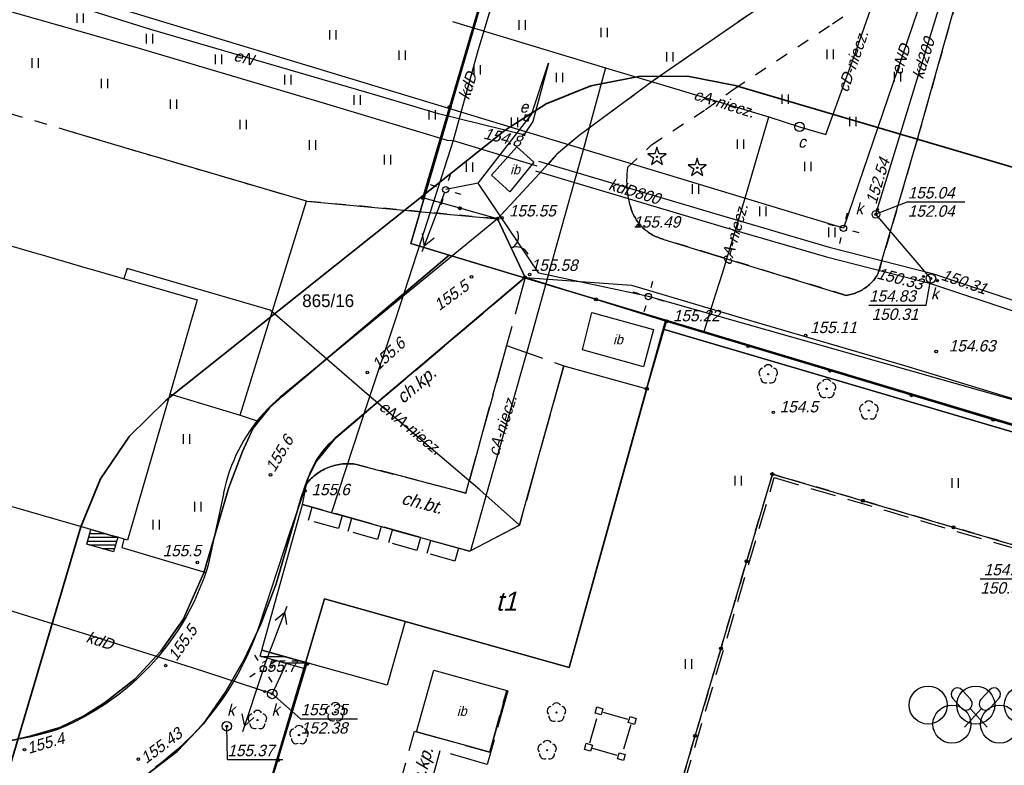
# Model space of a CAD drawing. Extents: x 7538282 to 7539561, y 5782854 to 5783989.
# Tile 18 of 32: x 7539121 to 7539198, y 5783648 to 5783707. Entities that reach past the tile are written whole.
import ezdxf

# ---------------------------------------------------------------- set-up
doc = ezdxf.new("R2010")
doc.units = 0
doc.header["$MEASUREMENT"] = 0
for name, pattern in [('4001', [0]), ('4002', [2, 1, -1]), ('4003', [3, 2, -1]), ('4004', [4, 3, -1])]:
    doc.linetypes.add(name, pattern=pattern)
for name, color, linetype in [('Budynki', 7, 'CONTINUOUS'), ('Drogi', 135, 'CONTINUOUS'), ('Dzialki', 7, 'CONTINUOUS'), ('Elementy_budynkow', 7, 'CONTINUOUS'), ('Linie_napowietrzne', 184, 'CONTINUOUS'), ('ODGIK_1', 7, 'CONTINUOUS'), ('Ogrodzenia', 184, 'CONTINUOUS'), ('Roslinnosc', 104, 'CONTINUOUS'), ('Rzezba', 8, 'CONTINUOUS'), ('Uz_CO', 135, 'CONTINUOUS'), ('Uz_Energia', 1, 'CONTINUOUS'), ('Uz_Kanalizacja', 14, 'CONTINUOUS'), ('Uzytki', 7, 'CONTINUOUS')]:
    doc.layers.add(name, color=color, linetype=linetype)

# ---------------------------------------------------------------- blocks, each defined once
blk = doc.blocks.new('1343')
at = {"layer": 'Budynki', "color": 7, "linetype": 'Continuous'}
for p, q in [((-0.5, 0.5), (0.5, 0.5)), ((-0.5, -0.5), (-0.5, 0.5)), ((0.5, 0.5), (0.5, -0.5)), ((0.5, -0.5), (-0.5, -0.5))]:
    blk.add_line(p, q, dxfattribs=at)
blk = doc.blocks.new('1450')
at = {"layer": 'Roslinnosc', "color": 104, "linetype": 'Continuous'}
for p, q in [((-0.5, -0.75), (-0.5, 0.75)), ((0.5, -0.75), (0.5, 0.75))]:
    blk.add_line(p, q, dxfattribs=at)
blk = doc.blocks.new('1281')
at = {"layer": 'Ogrodzenia', "color": 184, "linetype": 'Continuous'}
for radius in [0.24, 0.16, 0.08]:
    blk.add_circle((0, 0), radius, dxfattribs=at)
blk = doc.blocks.new('1812')
at = {"layer": 'Rzezba', "color": 8, "linetype": 'Continuous'}
blk.add_circle((0, 0), 0.2, dxfattribs=at)
blk = doc.blocks.new('1811')
at = {"layer": 'Rzezba', "color": 8, "linetype": 'Continuous'}
blk.add_circle((0, 0), 0.2, dxfattribs=at)
blk = doc.blocks.new('1422')
at = {"layer": 'Roslinnosc', "color": 104, "linetype": 'Continuous'}
blk.add_circle((0, 0), 0.1, dxfattribs=at)
for centre, start, end in [((-0.71, 0.23), 102.5, 221.75), ((0, 0.75), 30.19, 149.77), ((0.71, 0.23), 318.3, 77.49), ((-0.44, -0.61), 174.33, 293.45), ((0.44, -0.61), 246.24, 5.74)]:
    blk.add_arc(centre, 0.75, start, end, dxfattribs=at)
blk = doc.blocks.new('1412')
at = {"layer": 'Roslinnosc', "color": 104, "linetype": 'Continuous'}
for p, q in [((-0.33, 0.47), (-1.43, 0.47)), ((-1.43, 0.47), (-0.55, -0.17)), ((0, 1.5), (-0.33, 0.47)), ((0.33, 0.47), (0, 1.5)), ((1.43, 0.47), (0.33, 0.47)), ((0.55, -0.17), (1.43, 0.47)), ((-0.55, -0.17), (-0.88, -1.21)), ((-0.88, -1.21), (0, -0.57)), ((0, -0.57), (0.88, -1.21)), ((0.88, -1.21), (0.55, -0.17))]:
    blk.add_line(p, q, dxfattribs=at)
blk.add_circle((0, 0), 0.1, dxfattribs=at)
blk = doc.blocks.new('1726')
at = {"layer": 'Uz_Kanalizacja', "color": 14, "linetype": 'Continuous'}
for radius in [0.16, 0.08]:
    blk.add_circle((0, 0), radius, dxfattribs=at)
blk = doc.blocks.new('1722')
at = {"layer": 'Uz_Kanalizacja', "color": 14, "linetype": 'Continuous'}
blk.add_circle((0, 0), 0.6, dxfattribs=at)
blk = doc.blocks.new('1766')
at = {"layer": 'Uz_Energia', "color": 1, "linetype": 'Continuous'}
for radius in [0.16, 0.08]:
    blk.add_circle((0, 0), radius, dxfattribs=at)
blk = doc.blocks.new('1363')
at = {"layer": 'Linie_napowietrzne', "color": 184, "linetype": 'Continuous'}
for p, q in [((0, 1.5), (0, 2.5)), ((-1.5, 0), (-2.5, 0)), ((1.5, 0), (2.5, 0)), ((0, -1.5), (0, -2.5))]:
    blk.add_line(p, q, dxfattribs=at)
blk = doc.blocks.new('1047')
at = {"layer": 'Linie_napowietrzne', "color": 1, "linetype": 'Continuous'}
blk.add_line((0, 0.5), (0, 10.5), dxfattribs=at)
blk = doc.blocks.new('1046')
at = {"layer": 'Linie_napowietrzne', "color": 1, "linetype": 'Continuous'}
for p in [(-1, 7.8), (1, 7.8)]:
    blk.add_line(p, (0, 9.53), dxfattribs=at)
blk = doc.blocks.new('1361')
at = {"layer": 'Linie_napowietrzne', "color": 184, "linetype": 'Continuous'}
blk.add_circle((0, 0), 0.5, dxfattribs=at)
blk = doc.blocks.new('1471')
at = {"layer": 'Roslinnosc', "color": 104, "linetype": 'Continuous'}
for centre in [(-7.5, 1.5), (0, 1.5), (7.5, 1.5), (-3.75, -1.5), (3.75, -1.5)]:
    blk.add_circle(centre, 3, dxfattribs=at)
blk = doc.blocks.new('1475')
at = {"layer": 'Roslinnosc', "color": 104, "linetype": 'Continuous'}
for p, q in [((-0.8, 2.38), (-2.14, 3.87)), ((0.8, 2.38), (2.14, 3.87)), ((-2.29, 1.05), (-3.63, 2.53)), ((2.29, 1.05), (3.63, 2.53)), ((-1.8, -2), (0.88, 0.97)), ((1.8, -2), (-0.88, 0.97))]:
    blk.add_line(p, q, dxfattribs=at)
for centre, start, end in [((-2.88, 3.2), 42, 222), ((2.88, 3.2), 318, 138), ((-1.55, 1.72), 222, 42), ((1.55, 1.72), 138, 318)]:
    blk.add_arc(centre, 1, start, end, dxfattribs=at)
blk = doc.blocks.new('2283')
at = {"layer": 'Ogrodzenia', "color": 184, "linetype": 'Continuous'}
blk.add_line((0, 0), (0, 1), dxfattribs=at)
blk = doc.blocks.new('1283')
at = {"layer": 'Ogrodzenia', "color": 184, "linetype": 'Continuous'}
for centre, start, end in [((0, 2), 270, 0), ((0, -2), 0, 90)]:
    blk.add_arc(centre, 2, start, end, dxfattribs=at)

msp = doc.modelspace()

# ---------------------------------------------------------------- linework, layer by layer
at = {"layer": 'Budynki', "color": 7, "linetype": '4003'}
for p, q in [((7539165.537, 5783649.546), (7539166.171, 5783651.733)), ((7539166.604, 5783651.972), (7539168.554, 5783651.407)), ((7539168.789, 5783650.975), (7539168.131, 5783648.795)), ((7539167.694, 5783648.557), (7539165.776, 5783649.113))]:
    msp.add_line(p, q, dxfattribs=at)
at = {"layer": 'Budynki', "color": 7, "linetype": '4001'}
for points in [[(7539161.15, 5783695.29, 0), (7539159.26, 5783692.94, 0), (7539157.79, 5783694.26, 0), (7539159.8, 5783696.5, 0), (7539161.15, 5783695.29, 0)], [(7539118.28, 5783689.17, 0), (7539122.01, 5783688.09, 0), (7539122.22, 5783688.03, 0), (7539125.94, 5783686.95, 0), (7539126.16, 5783686.89, 0), (7539134.61, 5783684.44, 0), (7539134.4, 5783683.72, 0), (7539134.14, 5783682.81, 0), (7539133.64, 5783681.08, 0), (7539133.37, 5783680.17, 0), (7539129.13, 5783665.52, 0), (7539128.37, 5783665.74, 0), (7539127.84, 5783665.89, 0), (7539126.78, 5783666.2, 0), (7539126.25, 5783666.35, 0), (7539118.76, 5783668.52, 0)], [(7539165.7, 5783683.45, 0), (7539170.56, 5783682.12, 0), (7539169.78, 5783679.18, 0), (7539164.96, 5783680.51, 0), (7539165.7, 5783683.45, 0)], [(7539142.92, 5783668.33, 0), (7539156.08, 5783664.64, 0), (7539160.01, 5783666.71, 0), (7539163.5, 5783679.25, 0), (7539170.04, 5783677.44, 0), (7539166.54, 5783664.89, 0), (7539163.92, 5783655.49, 0), (7539150.99, 5783659.12, 0), (7539149.58, 5783654.09, 0), (7539139.71, 5783656.86, 0), (7539141.11, 5783661.88, 0), (7539142.92, 5783668.33, 0)], [(7539151.9, 5783650.42, 0), (7539153.254, 5783655.275, 0), (7539159.01, 5783653.67, 0), (7539157.66, 5783648.83, 0), (7539151.9, 5783650.42, 0)]]:
    msp.add_polyline3d(points, dxfattribs=at)
at = {"layer": 'Drogi', "color": 8, "linetype": '4001'}
for p, q in [((7539191.379, 5783697.216), (7539194.384, 5783707.857)), ((7539178.069, 5783706.904), (7539170.645, 5783701.762)), ((7539170.645, 5783701.762), (7539164.715, 5783697.391)), ((7539128.828, 5783696.442), (7539124.699, 5783697.683)), ((7539164.715, 5783697.391), (7539162.925, 5783695.889)), ((7539188.273, 5783686.535), (7539191.379, 5783697.216)), ((7539143.229, 5783692.212), (7539128.828, 5783696.442)), ((7539162.925, 5783695.889), (7539161.566, 5783694.359)), ((7539161.566, 5783694.359), (7539158.271, 5783690.827)), ((7539137.99, 5783675.36), (7539143.229, 5783692.212)), ((7539143.229, 5783692.212), (7539158.27, 5783690.83)), ((7539168.714, 5783691.929), (7539168.743, 5783691.812)), ((7539168.743, 5783691.812), (7539168.775, 5783691.695)), ((7539168.775, 5783691.695), (7539168.811, 5783691.581)), ((7539168.811, 5783691.581), (7539168.852, 5783691.467)), ((7539168.852, 5783691.467), (7539168.896, 5783691.354)), ((7539168.896, 5783691.354), (7539168.944, 5783691.244)), ((7539168.944, 5783691.244), (7539168.994, 5783691.134)), ((7539158.271, 5783690.827), (7539141.148, 5783676.768)), ((7539158.271, 5783690.827), (7539160.45, 5783686.21)), ((7539168.994, 5783691.134), (7539169.049, 5783691.027)), ((7539169.049, 5783691.027), (7539169.108, 5783690.922)), ((7539169.108, 5783690.922), (7539169.171, 5783690.818)), ((7539169.171, 5783690.818), (7539169.235, 5783690.717)), ((7539169.235, 5783690.717), (7539169.304, 5783690.617)), ((7539169.304, 5783690.617), (7539169.377, 5783690.521)), ((7539169.377, 5783690.521), (7539169.451, 5783690.426)), ((7539169.451, 5783690.426), (7539169.53, 5783690.335)), ((7539169.53, 5783690.335), (7539169.612, 5783690.245)), ((7539169.612, 5783690.245), (7539169.695, 5783690.159)), ((7539169.695, 5783690.159), (7539169.783, 5783690.075)), ((7539169.783, 5783690.075), (7539169.872, 5783689.995)), ((7539169.872, 5783689.995), (7539169.965, 5783689.918)), ((7539169.965, 5783689.918), (7539170.06, 5783689.843)), ((7539170.06, 5783689.843), (7539170.157, 5783689.772)), ((7539170.157, 5783689.772), (7539170.258, 5783689.704)), ((7539170.258, 5783689.704), (7539170.359, 5783689.639)), ((7539170.359, 5783689.639), (7539170.463, 5783689.578)), ((7539170.463, 5783689.578), (7539170.569, 5783689.521)), ((7539170.569, 5783689.521), (7539170.677, 5783689.467)), ((7539170.677, 5783689.467), (7539170.787, 5783689.416)), ((7539170.787, 5783689.416), (7539170.898, 5783689.369)), ((7539170.898, 5783689.369), (7539171.01, 5783689.326)), ((7539171.01, 5783689.326), (7539171.125, 5783689.287)), ((7539171.125, 5783689.287), (7539171.24, 5783689.252)), ((7539171.24, 5783689.252), (7539171.293, 5783689.237)), ((7539171.293, 5783689.237), (7539175.202, 5783688.024)), ((7539175.202, 5783688.024), (7539185.735, 5783684.797)), ((7539188.222, 5783686.445), (7539188.273, 5783686.535)), ((7539160.45, 5783686.21), (7539145.7, 5783673.71)), ((7539160.45, 5783686.21), (7539168.838, 5783685.59)), ((7539187.574, 5783685.652), (7539187.657, 5783685.73)), ((7539187.657, 5783685.73), (7539187.737, 5783685.811)), ((7539187.737, 5783685.811), (7539187.816, 5783685.895)), ((7539187.816, 5783685.895), (7539187.891, 5783685.981)), ((7539187.891, 5783685.981), (7539187.964, 5783686.07)), ((7539187.964, 5783686.07), (7539188.033, 5783686.16)), ((7539188.033, 5783686.16), (7539188.099, 5783686.254)), ((7539188.099, 5783686.254), (7539188.163, 5783686.348)), ((7539188.163, 5783686.348), (7539188.222, 5783686.445)), ((7539168.838, 5783685.59), (7539178.479, 5783682.727)), ((7539186.293, 5783684.921), (7539186.401, 5783684.957)), ((7539186.401, 5783684.957), (7539186.509, 5783684.996)), ((7539186.509, 5783684.996), (7539186.615, 5783685.039)), ((7539186.615, 5783685.039), (7539186.719, 5783685.086)), ((7539186.719, 5783685.086), (7539186.822, 5783685.136)), ((7539186.822, 5783685.136), (7539186.923, 5783685.189)), ((7539186.923, 5783685.189), (7539187.022, 5783685.246)), ((7539187.022, 5783685.246), (7539187.12, 5783685.306)), ((7539187.12, 5783685.306), (7539187.215, 5783685.368)), ((7539187.215, 5783685.368), (7539187.308, 5783685.435)), ((7539187.308, 5783685.435), (7539187.399, 5783685.505)), ((7539187.399, 5783685.505), (7539187.487, 5783685.577)), ((7539187.487, 5783685.577), (7539187.574, 5783685.652)), ((7539185.735, 5783684.797), (7539185.848, 5783684.815)), ((7539185.848, 5783684.815), (7539185.961, 5783684.836)), ((7539185.961, 5783684.836), (7539186.072, 5783684.86)), ((7539186.072, 5783684.86), (7539186.183, 5783684.889)), ((7539186.183, 5783684.889), (7539186.293, 5783684.921)), ((7539178.479, 5783682.727), (7539190.335, 5783679.269)), ((7539190.335, 5783679.269), (7539203.895, 5783675.133)), ((7539132.44, 5783677.05), (7539137.99, 5783675.36)), ((7539140.814, 5783676.475), (7539140.489, 5783676.171)), ((7539141.148, 5783676.768), (7539140.814, 5783676.475)), ((7539140.175, 5783675.857), (7539139.871, 5783675.532)), ((7539140.489, 5783676.171), (7539140.175, 5783675.857)), ((7539137.99, 5783675.36), (7539139.346, 5783674.911)), ((7539139.58, 5783675.197), (7539139.298, 5783674.852)), ((7539139.871, 5783675.532), (7539139.58, 5783675.197)), ((7539138.771, 5783674.136), (7539138.526, 5783673.765)), ((7539139.029, 5783674.499), (7539138.771, 5783674.136)), ((7539139.298, 5783674.852), (7539139.029, 5783674.499)), ((7539138.293, 5783673.386), (7539138.073, 5783673)), ((7539138.526, 5783673.765), (7539138.293, 5783673.386)), ((7539145.335, 5783673.401), (7539145.16, 5783673.237)), ((7539145.515, 5783673.559), (7539145.335, 5783673.401)), ((7539145.7, 5783673.71), (7539145.515, 5783673.559)), ((7539137.866, 5783672.607), (7539137.673, 5783672.207)), ((7539138.073, 5783673), (7539137.866, 5783672.607)), ((7539144.67, 5783672.713), (7539144.518, 5783672.528)), ((7539144.827, 5783672.893), (7539144.67, 5783672.713)), ((7539144.99, 5783673.068), (7539144.827, 5783672.893)), ((7539145.16, 5783673.237), (7539144.99, 5783673.068)), ((7539137.492, 5783671.8), (7539137.325, 5783671.387)), ((7539137.673, 5783672.207), (7539137.492, 5783671.8)), ((7539144.102, 5783671.943), (7539143.976, 5783671.739)), ((7539144.234, 5783672.143), (7539144.102, 5783671.943)), ((7539144.372, 5783672.338), (7539144.234, 5783672.143)), ((7539144.518, 5783672.528), (7539144.372, 5783672.338)), ((7539137.325, 5783671.387), (7539137.172, 5783670.97)), ((7539143.642, 5783671.105), (7539143.544, 5783670.886)), ((7539143.746, 5783671.32), (7539143.642, 5783671.105)), ((7539143.858, 5783671.531), (7539143.746, 5783671.32)), ((7539143.976, 5783671.739), (7539143.858, 5783671.531)), ((7539137.034, 5783670.548), (7539136.909, 5783670.121)), ((7539137.172, 5783670.97), (7539137.034, 5783670.548)), ((7539143.297, 5783670.213), (7539143.23, 5783669.983)), ((7539143.372, 5783670.44), (7539143.297, 5783670.213)), ((7539143.454, 5783670.665), (7539143.372, 5783670.44)), ((7539143.544, 5783670.886), (7539143.454, 5783670.665)), ((7539136.798, 5783669.691), (7539136.702, 5783669.256)), ((7539136.909, 5783670.121), (7539136.798, 5783669.691)), ((7539143.216, 5783669.933), (7539141.923, 5783666.154)), ((7539143.23, 5783669.983), (7539143.216, 5783669.933)), ((7539136.681, 5783669.148), (7539135.49, 5783663.57)), ((7539136.702, 5783669.256), (7539136.681, 5783669.148)), ((7539128.838, 5783665.604), (7539128.67, 5783664.94)), ((7539141.923, 5783666.154), (7539139.465, 5783658.687)), ((7539128.67, 5783664.94), (7539135.291, 5783662.961)), ((7539135.49, 5783663.57), (7539135.379, 5783663.215)), ((7539135.158, 5783662.573), (7539134.917, 5783661.938)), ((7539135.379, 5783663.215), (7539135.158, 5783662.573)), ((7539134.917, 5783661.938), (7539134.654, 5783661.311)), ((7539134.654, 5783661.311), (7539134.371, 5783660.694)), ((7539134.371, 5783660.694), (7539134.066, 5783660.087)), ((7539133.743, 5783659.49), (7539133.4, 5783658.904)), ((7539134.066, 5783660.087), (7539133.743, 5783659.49)), ((7539133.4, 5783658.904), (7539133.037, 5783658.33)), ((7539139.465, 5783658.687), (7539139.369, 5783658.413)), ((7539133.037, 5783658.33), (7539132.655, 5783657.767)), ((7539139.369, 5783658.413), (7539139.104, 5783657.702)), ((7539132.254, 5783657.22), (7539131.836, 5783656.684)), ((7539132.655, 5783657.767), (7539132.254, 5783657.22)), ((7539139.104, 5783657.702), (7539138.815, 5783657.001)), ((7539131.836, 5783656.684), (7539131.4, 5783656.164)), ((7539138.503, 5783656.31), (7539138.167, 5783655.63)), ((7539138.815, 5783657.001), (7539138.503, 5783656.31)), ((7539130.946, 5783655.658), (7539130.477, 5783655.167)), ((7539131.4, 5783656.164), (7539130.946, 5783655.658)), ((7539138.167, 5783655.63), (7539137.81, 5783654.961)), ((7539129.991, 5783654.692), (7539129.489, 5783654.234)), ((7539130.477, 5783655.167), (7539129.991, 5783654.692)), ((7539137.81, 5783654.961), (7539137.431, 5783654.305)), ((7539129.489, 5783654.234), (7539128.973, 5783653.793)), ((7539137.431, 5783654.305), (7539137.029, 5783653.662)), ((7539128.442, 5783653.369), (7539127.897, 5783652.963)), ((7539128.973, 5783653.793), (7539128.442, 5783653.369)), ((7539137.029, 5783653.662), (7539136.606, 5783653.032)), ((7539127.34, 5783652.576), (7539126.769, 5783652.207)), ((7539127.897, 5783652.963), (7539127.34, 5783652.576)), ((7539136.164, 5783652.417), (7539135.7, 5783651.817)), ((7539136.606, 5783653.032), (7539136.164, 5783652.417)), ((7539126.187, 5783651.857), (7539125.593, 5783651.528)), ((7539126.769, 5783652.207), (7539126.187, 5783651.857)), ((7539135.7, 5783651.817), (7539135.217, 5783651.232)), ((7539124.374, 5783650.929), (7539123.75, 5783650.659)), ((7539124.988, 5783651.218), (7539124.374, 5783650.929)), ((7539125.593, 5783651.528), (7539124.988, 5783651.218)), ((7539135.217, 5783651.232), (7539134.714, 5783650.665)), ((7539120.728, 5783649.893), (7539121.551, 5783650.062)), ((7539121.551, 5783650.062), (7539122.368, 5783650.26)), ((7539122.368, 5783650.26), (7539123.178, 5783650.484)), ((7539123.178, 5783650.484), (7539123.75, 5783650.659)), ((7539134.193, 5783650.113), (7539133.653, 5783649.581)), ((7539134.714, 5783650.665), (7539134.193, 5783650.113)), ((7539119.9, 5783649.751), (7539120.728, 5783649.893)), ((7539133.653, 5783649.581), (7539133.097, 5783649.066)), ((7539132.523, 5783648.57), (7539131.934, 5783648.093)), ((7539133.097, 5783649.066), (7539132.523, 5783648.57)), ((7539131.934, 5783648.093), (7539131.329, 5783647.637))]:
    msp.add_line(p, q, dxfattribs=at)
at = {"layer": 'Drogi', "color": 8, "linetype": '4004'}
for p, q in [((7539145.7, 5783673.71), (7539160.45, 5783686.21)), ((7539160.45, 5783686.21), (7539158.99, 5783680.85)), ((7539158.99, 5783680.85), (7539155.792, 5783669.23)), ((7539155.792, 5783669.23), (7539158.99, 5783680.85)), ((7539158.99, 5783680.85), (7539163.5, 5783679.25)), ((7539163.5, 5783679.25), (7539160.01, 5783666.71)), ((7539145.16, 5783673.237), (7539145.335, 5783673.401)), ((7539145.335, 5783673.401), (7539145.515, 5783673.559)), ((7539145.515, 5783673.559), (7539145.7, 5783673.71)), ((7539144.518, 5783672.528), (7539144.67, 5783672.713)), ((7539144.67, 5783672.713), (7539144.827, 5783672.893)), ((7539144.827, 5783672.893), (7539144.99, 5783673.068)), ((7539144.99, 5783673.068), (7539145.16, 5783673.237)), ((7539143.976, 5783671.739), (7539144.102, 5783671.943)), ((7539144.102, 5783671.943), (7539144.234, 5783672.143)), ((7539144.234, 5783672.143), (7539144.372, 5783672.338)), ((7539144.372, 5783672.338), (7539144.518, 5783672.528)), ((7539143.544, 5783670.886), (7539143.642, 5783671.105)), ((7539143.642, 5783671.105), (7539143.746, 5783671.32)), ((7539143.746, 5783671.32), (7539143.858, 5783671.531)), ((7539143.858, 5783671.531), (7539143.976, 5783671.739)), ((7539144.509, 5783671.036), (7539144.39, 5783670.968)), ((7539144.39, 5783670.968), (7539144.509, 5783671.036)), ((7539144.632, 5783671.1), (7539144.509, 5783671.036)), ((7539144.509, 5783671.036), (7539144.632, 5783671.1)), ((7539144.756, 5783671.16), (7539144.632, 5783671.1)), ((7539144.632, 5783671.1), (7539144.756, 5783671.16)), ((7539144.881, 5783671.214), (7539144.756, 5783671.16)), ((7539144.756, 5783671.16), (7539144.881, 5783671.214)), ((7539145.009, 5783671.266), (7539144.881, 5783671.214)), ((7539144.881, 5783671.214), (7539145.009, 5783671.266)), ((7539145.139, 5783671.313), (7539145.009, 5783671.266)), ((7539145.009, 5783671.266), (7539145.139, 5783671.313)), ((7539145.269, 5783671.356), (7539145.139, 5783671.313)), ((7539145.139, 5783671.313), (7539145.269, 5783671.356)), ((7539145.402, 5783671.394), (7539145.269, 5783671.356)), ((7539145.269, 5783671.356), (7539145.402, 5783671.394)), ((7539145.536, 5783671.428), (7539145.402, 5783671.394)), ((7539145.402, 5783671.394), (7539145.536, 5783671.428)), ((7539145.67, 5783671.457), (7539145.536, 5783671.428)), ((7539145.536, 5783671.428), (7539145.67, 5783671.457)), ((7539145.805, 5783671.482), (7539145.67, 5783671.457)), ((7539145.67, 5783671.457), (7539145.805, 5783671.482)), ((7539145.941, 5783671.503), (7539145.805, 5783671.482)), ((7539145.805, 5783671.482), (7539145.941, 5783671.503)), ((7539146.078, 5783671.519), (7539145.941, 5783671.503)), ((7539145.941, 5783671.503), (7539146.078, 5783671.519)), ((7539146.215, 5783671.53), (7539146.078, 5783671.519)), ((7539146.078, 5783671.519), (7539146.215, 5783671.53)), ((7539146.353, 5783671.537), (7539146.215, 5783671.53)), ((7539146.215, 5783671.53), (7539146.353, 5783671.537)), ((7539146.49, 5783671.539), (7539146.353, 5783671.537)), ((7539146.353, 5783671.537), (7539146.49, 5783671.539)), ((7539146.628, 5783671.536), (7539146.49, 5783671.539)), ((7539146.49, 5783671.539), (7539146.628, 5783671.536)), ((7539146.765, 5783671.528), (7539146.628, 5783671.536)), ((7539146.628, 5783671.536), (7539146.765, 5783671.528)), ((7539146.902, 5783671.517), (7539146.765, 5783671.528)), ((7539146.765, 5783671.528), (7539146.902, 5783671.517)), ((7539147.039, 5783671.501), (7539146.902, 5783671.517)), ((7539146.902, 5783671.517), (7539147.039, 5783671.501)), ((7539147.176, 5783671.48), (7539147.039, 5783671.501)), ((7539147.039, 5783671.501), (7539147.176, 5783671.48)), ((7539155.792, 5783669.23), (7539147.176, 5783671.48)), ((7539147.176, 5783671.48), (7539155.792, 5783669.23)), ((7539143.23, 5783669.983), (7539143.297, 5783670.213)), ((7539143.297, 5783670.213), (7539143.372, 5783670.44)), ((7539143.372, 5783670.44), (7539143.454, 5783670.665)), ((7539143.526, 5783670.29), (7539143.431, 5783670.189)), ((7539143.431, 5783670.189), (7539143.526, 5783670.29)), ((7539143.454, 5783670.665), (7539143.544, 5783670.886)), ((7539143.624, 5783670.387), (7539143.526, 5783670.29)), ((7539143.526, 5783670.29), (7539143.624, 5783670.387)), ((7539143.724, 5783670.48), (7539143.624, 5783670.387)), ((7539143.624, 5783670.387), (7539143.724, 5783670.48)), ((7539143.829, 5783670.571), (7539143.724, 5783670.48)), ((7539143.724, 5783670.48), (7539143.829, 5783670.571)), ((7539143.935, 5783670.658), (7539143.829, 5783670.571)), ((7539143.829, 5783670.571), (7539143.935, 5783670.658)), ((7539144.045, 5783670.741), (7539143.935, 5783670.658)), ((7539143.935, 5783670.658), (7539144.045, 5783670.741)), ((7539144.157, 5783670.82), (7539144.045, 5783670.741)), ((7539144.045, 5783670.741), (7539144.157, 5783670.82)), ((7539144.272, 5783670.896), (7539144.157, 5783670.82)), ((7539144.157, 5783670.82), (7539144.272, 5783670.896)), ((7539144.39, 5783670.968), (7539144.272, 5783670.896)), ((7539144.272, 5783670.896), (7539144.39, 5783670.968)), ((7539142.92, 5783668.33), (7539143.216, 5783669.933)), ((7539143.216, 5783669.933), (7539143.23, 5783669.983)), ((7539143.253, 5783669.98), (7539143.216, 5783669.933)), ((7539143.216, 5783669.933), (7539143.253, 5783669.98)), ((7539143.341, 5783670.087), (7539143.253, 5783669.98)), ((7539143.253, 5783669.98), (7539143.341, 5783670.087)), ((7539143.431, 5783670.189), (7539143.341, 5783670.087)), ((7539143.341, 5783670.087), (7539143.431, 5783670.189)), ((7539156.08, 5783664.64), (7539142.92, 5783668.33)), ((7539160.01, 5783666.71), (7539156.08, 5783664.64)), ((7539159.086, 5783653.649), (7539157.45, 5783647.84, 154.948)), ((7539157.66, 5783648.83), (7539159.01, 5783653.67)), ((7539159.01, 5783653.67), (7539159.086, 5783653.649)), ((7539150.242, 5783645.087, 154.855), (7539151.738, 5783650.465, 154.983)), ((7539151.738, 5783650.465, 154.983), (7539151.9, 5783650.42)), ((7539151.9, 5783650.42), (7539157.66, 5783648.83)), ((7539153.73, 5783648.92, 154.929), (7539152.501, 5783644.391, 154.747)), ((7539157.45, 5783647.84, 154.948), (7539153.73, 5783648.92, 154.929))]:
    msp.add_line(p, q, dxfattribs=at)
at = {"layer": 'Dzialki', "color": 7, "linetype": '4001'}
for p, q in [((7539183.85, 5783799.52), (7539151.44, 5783688.87)), ((7539151.44, 5783688.87), (7539183.85, 5783799.52)), ((7539151.44, 5783688.87), (7539154.47, 5783687.96)), ((7539154.47, 5783687.96), (7539151.44, 5783688.87)), ((7539154.47, 5783687.96), (7539141.33, 5783676.85)), ((7539141.33, 5783676.85), (7539154.47, 5783687.96)), ((7539154.47, 5783687.96), (7539160.41, 5783686.18)), ((7539160.41, 5783686.18), (7539154.47, 5783687.96)), ((7539160.41, 5783686.18), (7539145.54, 5783673.61)), ((7539145.54, 5783673.61), (7539160.41, 5783686.18)), ((7539160.41, 5783686.18), (7539171.54, 5783682.85)), ((7539171.54, 5783682.85), (7539160.41, 5783686.18)), ((7539171.34, 5783682.14), (7539171.54, 5783682.85)), ((7539171.54, 5783682.85), (7539171.34, 5783682.14)), ((7539171.54, 5783682.85), (7539246.24, 5783660.44)), ((7539246.24, 5783660.44), (7539171.54, 5783682.85)), ((7539163.92, 5783655.49), (7539171.34, 5783682.14)), ((7539171.34, 5783682.14), (7539163.92, 5783655.49)), ((7539171.34, 5783682.14), (7539246.13, 5783660.12)), ((7539246.13, 5783660.12), (7539171.34, 5783682.14)), ((7539141.33, 5783676.85), (7539140.31, 5783675.94)), ((7539140.31, 5783675.94), (7539141.33, 5783676.85)), ((7539140.31, 5783675.94), (7539139.04, 5783674.33)), ((7539139.04, 5783674.33), (7539140.31, 5783675.94)), ((7539139.04, 5783674.33), (7539138.18, 5783672.51)), ((7539138.18, 5783672.51), (7539139.04, 5783674.33)), ((7539145.54, 5783673.61), (7539144.01, 5783671.73)), ((7539144.01, 5783671.73), (7539145.54, 5783673.61)), ((7539138.18, 5783672.51), (7539137.11, 5783669.66)), ((7539137.11, 5783669.66), (7539138.18, 5783672.51)), ((7539144.01, 5783671.73), (7539143.31, 5783670.32)), ((7539143.31, 5783670.32), (7539144.01, 5783671.73)), ((7539143.31, 5783670.32), (7539142.81, 5783668.87)), ((7539142.81, 5783668.87), (7539143.31, 5783670.32)), ((7539137.11, 5783669.66), (7539135.15, 5783662.95)), ((7539135.15, 5783662.95), (7539137.11, 5783669.66)), ((7539142.81, 5783668.87), (7539140.83, 5783662.08)), ((7539140.83, 5783662.08), (7539142.81, 5783668.87)), ((7539135.15, 5783662.95), (7539133.5, 5783659.27)), ((7539133.5, 5783659.27), (7539135.15, 5783662.95)), ((7539140.83, 5783662.08), (7539139.63, 5783658.91)), ((7539139.63, 5783658.91), (7539140.83, 5783662.08)), ((7539123.24, 5783588.68), (7539144.64, 5783660.89)), ((7539144.64, 5783660.89), (7539123.24, 5783588.68)), ((7539144.64, 5783660.89), (7539163.92, 5783655.49)), ((7539163.92, 5783655.49), (7539144.64, 5783660.89)), ((7539133.5, 5783659.27), (7539131.74, 5783656.78)), ((7539131.74, 5783656.78), (7539133.5, 5783659.27)), ((7539139.63, 5783658.91), (7539138.35, 5783656.17)), ((7539138.35, 5783656.17), (7539139.63, 5783658.91)), ((7539131.74, 5783656.78), (7539129.7, 5783654.57)), ((7539129.7, 5783654.57), (7539131.74, 5783656.78)), ((7539138.35, 5783656.17), (7539136.83, 5783653.52)), ((7539136.83, 5783653.52), (7539138.35, 5783656.17)), ((7539129.7, 5783654.57), (7539127.32, 5783652.7)), ((7539127.32, 5783652.7), (7539129.7, 5783654.57)), ((7539136.83, 5783653.52), (7539135.12, 5783651.05)), ((7539135.12, 5783651.05), (7539136.83, 5783653.52)), ((7539127.32, 5783652.7), (7539125.75, 5783651.71)), ((7539125.75, 5783651.71), (7539127.32, 5783652.7)), ((7539125.75, 5783651.71), (7539123.79, 5783650.76)), ((7539123.79, 5783650.76), (7539125.75, 5783651.71)), ((7539135.12, 5783651.05), (7539133.04, 5783648.88)), ((7539133.04, 5783648.88), (7539135.12, 5783651.05)), ((7539121.36, 5783650.04), (7539118.97, 5783649.51)), ((7539118.97, 5783649.51), (7539121.36, 5783650.04)), ((7539123.79, 5783650.76), (7539121.36, 5783650.04)), ((7539121.36, 5783650.04), (7539123.79, 5783650.76)), ((7539133.04, 5783648.88), (7539130.62, 5783647.04)), ((7539130.62, 5783647.04), (7539133.04, 5783648.88))]:
    msp.add_line(p, q, dxfattribs=at)
at = {"layer": 'Elementy_budynkow', "color": 7, "linetype": '4001'}
for p, q in [((7539126.078, 5783665.75), (7539128.335, 5783665.75)), ((7539126.164, 5783666.05), (7539127.293, 5783666.05)), ((7539125.992, 5783665.45), (7539128.284, 5783665.45)), ((7539126.093, 5783665.15), (7539128.196, 5783665.15)), ((7539127.131, 5783664.85), (7539128.107, 5783664.85)), ((7539139.641, 5783656.36), (7539141.488, 5783656.36)), ((7539141.419, 5783655.86), (7539143.151, 5783655.86))]:
    msp.add_line(p, q, dxfattribs=at)
at = {"layer": 'Elementy_budynkow', "color": 7, "linetype": '4003'}
for points in [[(7539143.39, 5783667.09, 0), (7539143.68, 5783668.12, 0), (7539146.03, 5783667.45, 0), (7539145.75, 5783666.43, 0), (7539143.39, 5783667.09, 0)], [(7539146.51, 5783666.23, 0), (7539146.8, 5783667.25, 0), (7539149.1, 5783666.59, 0), (7539148.82, 5783665.57, 0), (7539146.51, 5783666.23, 0)], [(7539149.72, 5783665.32, 0), (7539150, 5783666.34, 0), (7539152.22, 5783665.72, 0), (7539151.92, 5783664.7, 0), (7539149.72, 5783665.32, 0)], [(7539152.74, 5783664.48, 0), (7539153.02, 5783665.5, 0), (7539155.2, 5783664.89, 0), (7539154.92, 5783663.86, 0), (7539152.74, 5783664.48, 0)]]:
    msp.add_polyline3d(points, dxfattribs=at)
at = {"layer": 'Elementy_budynkow', "color": 7, "linetype": '4001'}
for points in [[(7539125.92, 5783665.2, 0), (7539126.25, 5783666.35, 0), (7539126.78, 5783666.2, 0), (7539127.84, 5783665.89, 0), (7539128.37, 5783665.74, 0), (7539128.03, 5783664.59, 0), (7539125.92, 5783665.2, 0)], [(7539143.16, 5783655.89, 0), (7539143.02, 5783655.41, 0), (7539139.57, 5783656.38, 0), (7539139.71, 5783656.86, 0), (7539143.16, 5783655.89, 0)]]:
    msp.add_polyline3d(points, dxfattribs=at)
at = {"layer": 'ODGIK_1', "color": 3, "linetype": '4001', "lineweight": 35}
msp.add_polyline3d([(7539226.179, 5783528.401, 0), (7539112.466, 5783538.193, 0), (7539108.594, 5783538.91, 0), (7539104.942, 5783540.372, 0), (7539101.649, 5783542.524, 0), (7539098.843, 5783545.283, 0), (7539096.621, 5783548.527, 0), (7539095.08, 5783552.152, 0), (7539094.286, 5783556.006, 0), (7539094.254, 5783559.939, 0), (7539095.001, 5783563.801, 0), (7539104.06, 5783594.361, 0), (7539125.455, 5783666.578, 0), (7539127, 5783670.337, 0), (7539129.274, 5783673.707, 0), (7539132.184, 5783676.538, 0), (7539158.877, 5783697.796, 0), (7539162.097, 5783699.879, 0), (7539165.638, 5783701.312, 0), (7539169.401, 5783702.049, 0), (7539173.234, 5783702.053, 0), (7539176.986, 5783701.329, 0), (7539251.777, 5783679.313, 0)], dxfattribs=at)
at = {"layer": 'Ogrodzenia', "color": 184, "linetype": '4001'}
for p, q in [((7539152.4, 5783692.47), (7539160.84, 5783721.15)), ((7539155.32, 5783691.66), (7539152.4, 5783692.47)), ((7539158.27, 5783690.83), (7539155.32, 5783691.66)), ((7539171.6, 5783682.75), (7539160.45, 5783686.21)), ((7539170.04, 5783677.44), (7539171.6, 5783682.75)), ((7539197.33, 5783675), (7539171.6, 5783682.75)), ((7539207.05, 5783672.11), (7539197.33, 5783675)), ((7539171.82, 5783643.24), (7539179.93, 5783670.72)), ((7539179.93, 5783670.72), (7539222.72, 5783658.15)), ((7539138.68, 5783640.63), (7539143.263, 5783655.762))]:
    msp.add_line(p, q, dxfattribs=at)
at = {"layer": 'Roslinnosc', "color": 104, "linetype": '4002'}
for points in [[(7539159.51, 5783721.05, 0), (7539159.86, 5783722.04, 0), (7539161.23, 5783721.6, 0), (7539187.606, 5783713.007, 0), (7539183.496, 5783710.371, 0), (7539178.069, 5783706.904, 0), (7539170.645, 5783701.762, 0), (7539164.715, 5783697.391, 0), (7539162.925, 5783695.889, 0), (7539161.566, 5783694.359, 0), (7539158.27, 5783690.83, 0), (7539143.229, 5783692.212, 0), (7539128.828, 5783696.442, 0), (7539124.699, 5783697.683, 0), (7539119.217, 5783699.305, 0), (7539108.594, 5783702.461, 0), (7539091.28, 5783707.86, 0), (7539125.96, 5783732.24, 0), (7539134.848, 5783729.252, 0), (7539139.858, 5783727.604, 0), (7539153.843, 5783722.94, 0), (7539158.412, 5783721.416, 0), (7539159.51, 5783721.05, 0)], [(7539194.384, 5783707.857, 0), (7539191.379, 5783697.216, 0), (7539188.273, 5783686.535, 0), (7539188.222, 5783686.445, 0), (7539188.163, 5783686.348, 0), (7539188.099, 5783686.254, 0), (7539188.033, 5783686.16, 0), (7539187.964, 5783686.07, 0), (7539187.891, 5783685.981, 0), (7539187.816, 5783685.895, 0), (7539187.737, 5783685.811, 0), (7539187.657, 5783685.73, 0), (7539187.574, 5783685.652, 0), (7539187.487, 5783685.577, 0), (7539187.399, 5783685.505, 0), (7539187.308, 5783685.435, 0), (7539187.215, 5783685.368, 0), (7539187.12, 5783685.306, 0), (7539187.022, 5783685.246, 0), (7539186.923, 5783685.189, 0), (7539186.822, 5783685.136, 0), (7539186.719, 5783685.086, 0), (7539186.615, 5783685.039, 0), (7539186.509, 5783684.996, 0), (7539186.401, 5783684.957, 0), (7539186.293, 5783684.921, 0), (7539186.183, 5783684.889, 0), (7539186.072, 5783684.86, 0), (7539185.961, 5783684.836, 0), (7539185.848, 5783684.815, 0), (7539185.735, 5783684.797, 0), (7539175.202, 5783688.024, 0), (7539171.293, 5783689.237, 0), (7539171.24, 5783689.252, 0), (7539171.125, 5783689.287, 0), (7539171.01, 5783689.326, 0), (7539170.898, 5783689.369, 0), (7539170.787, 5783689.416, 0), (7539170.677, 5783689.467, 0), (7539170.569, 5783689.521, 0), (7539170.463, 5783689.578, 0), (7539170.359, 5783689.639, 0), (7539170.258, 5783689.704, 0), (7539170.157, 5783689.772, 0), (7539170.06, 5783689.843, 0), (7539169.965, 5783689.918, 0), (7539169.872, 5783689.995, 0), (7539169.783, 5783690.075, 0), (7539169.695, 5783690.159, 0), (7539169.612, 5783690.245, 0), (7539169.53, 5783690.335, 0), (7539169.451, 5783690.426, 0), (7539169.377, 5783690.521, 0), (7539169.304, 5783690.617, 0), (7539169.235, 5783690.717, 0), (7539169.171, 5783690.818, 0), (7539169.108, 5783690.922, 0), (7539169.049, 5783691.027, 0), (7539168.994, 5783691.134, 0), (7539168.944, 5783691.244, 0), (7539168.896, 5783691.354, 0), (7539168.852, 5783691.467, 0), (7539168.811, 5783691.581, 0), (7539168.775, 5783691.695, 0), (7539168.743, 5783691.812, 0), (7539168.714, 5783691.929, 0), (7539168.702, 5783691.974, 0), (7539168.644, 5783692.236, 0), (7539168.594, 5783692.498, 0), (7539168.553, 5783692.763, 0), (7539168.52, 5783693.029, 0), (7539168.497, 5783693.296, 0), (7539168.482, 5783693.562, 0), (7539168.476, 5783693.83, 0), (7539168.48, 5783694.097, 0), (7539168.492, 5783694.365, 0), (7539168.513, 5783694.632, 0), (7539168.543, 5783694.898, 0), (7539170.411, 5783696.651, 0), (7539174.652, 5783699.43, 0), (7539176.92, 5783701.066, 0), (7539184.655, 5783706.18, 0), (7539191.176, 5783710.475, 0)]]:
    msp.add_polyline3d(points, dxfattribs=at)
at = {"layer": 'Roslinnosc', "color": 7, "linetype": '4003'}
msp.add_polyline3d([(7539180.08, 5783670.44, 0), (7539222.43, 5783657.98, 0), (7539214.52, 5783630.96, 0), (7539172.12, 5783643.42, 0), (7539180.08, 5783670.44, 0)], dxfattribs=at)
at = {"layer": 'Uz_CO', "color": 135, "linetype": '4001'}
for p, q in [((7539186.354, 5783703.571), (7539188.001, 5783708.283)), ((7539154.721, 5783706.371), (7539166.778, 5783702.715)), ((7539184.146, 5783697.476), (7539186.354, 5783703.571)), ((7539166.778, 5783702.715), (7539165.082, 5783696.454)), ((7539166.778, 5783702.715), (7539172.069, 5783701.152)), ((7539172.069, 5783701.152), (7539179.656, 5783698.865)), ((7539177.772, 5783692.372), (7539179.656, 5783698.865)), ((7539179.656, 5783698.865), (7539182.072, 5783698.072)), ((7539182.072, 5783698.072), (7539184.146, 5783697.476)), ((7539165.082, 5783696.454), (7539162.848, 5783688.458)), ((7539176.012, 5783686.55), (7539177.772, 5783692.372)), ((7539162.848, 5783688.458), (7539160.663, 5783680.603)), ((7539175.288, 5783684.345), (7539176.012, 5783686.55)), ((7539174.562, 5783681.944, 154.521), (7539175.288, 5783684.345)), ((7539160.663, 5783680.603), (7539157.871, 5783670.844)), ((7539157.871, 5783670.844), (7539156.154, 5783664.683))]:
    msp.add_line(p, q, dxfattribs=at)
at = {"layer": 'Uz_CO', "color": 135, "linetype": 'Continuous'}
msp.add_circle((7539182.072, 5783698.072), 0.375, dxfattribs=at)
at = {"layer": 'Uz_Energia', "color": 1, "linetype": '4001'}
for p, q in [((7539130.855, 5783705.757), (7539115.68, 5783710.55)), ((7539152.97, 5783699.95), (7539119.61, 5783710.09)), ((7539192.06, 5783709.26), (7539185.53, 5783690.08)), ((7539149.068, 5783700.448), (7539130.855, 5783705.757)), ((7539160.946, 5783699.055), (7539162.289, 5783703.094)), ((7539162.289, 5783703.094), (7539161.06, 5783698.49)), ((7539153.64, 5783699.09), (7539149.068, 5783700.448)), ((7539185.53, 5783690.08), (7539152.97, 5783699.95)), ((7539160.34, 5783697.45, 154.771), (7539153.64, 5783699.09)), ((7539156.76, 5783693.641), (7539160.946, 5783699.055)), ((7539161.06, 5783698.49), (7539160.34, 5783697.45, 154.771)), ((7539156.76, 5783693.641), (7539154.195, 5783693.126)), ((7539161.531, 5783686.551), (7539156.76, 5783693.641)), ((7539129.105, 5783686.925), (7539128.837, 5783686.114)), ((7539140.369, 5783683.633), (7539129.105, 5783686.925)), ((7539170.16, 5783684.705), (7539161.531, 5783686.551)), ((7539202.698, 5783675.488), (7539170.16, 5783684.705)), ((7539142.644, 5783681.659), (7539140.369, 5783683.633)), ((7539147.986, 5783677.046), (7539142.644, 5783681.659)), ((7539156.871, 5783669.487), (7539147.986, 5783677.046)), ((7539160.01, 5783666.709), (7539156.871, 5783669.487))]:
    msp.add_line(p, q, dxfattribs=at)
at = {"layer": 'Uz_Energia', "color": 1, "linetype": 'Continuous'}
msp.add_lwpolyline([(7539160.376, 5783698.562), (7539160.492, 5783699.048), (7539160.784, 5783698.978), (7539160.668, 5783698.492), (7539160.376, 5783698.562)], dxfattribs=at)
at = {"layer": 'Uz_Kanalizacja', "color": 14, "linetype": '4001'}
for p, q in [((7539188.09, 5783691.18), (7539197.59, 5783722.37)), ((7539158.594, 5783710.278), (7539156.679, 5783703.885)), ((7539118.609, 5783707.52), (7539125.373, 5783705.608)), ((7539125.373, 5783705.608), (7539130.113, 5783704.231)), ((7539130.113, 5783704.231), (7539135.425, 5783702.658)), ((7539156.679, 5783703.885), (7539154.777, 5783697.002)), ((7539135.425, 5783702.658), (7539144.535, 5783699.951)), ((7539144.535, 5783699.951), (7539154.307, 5783697.009)), ((7539154.777, 5783697.002), (7539152.272, 5783689.145)), ((7539154.307, 5783697.009), (7539154.777, 5783697.002)), ((7539154.777, 5783697.002), (7539161.382, 5783694.988)), ((7539161.496, 5783695.371), (7539176.097, 5783691.023)), ((7539161.268, 5783694.605), (7539175.871, 5783690.255)), ((7539192.42, 5783686.13), (7539188.09, 5783691.18)), ((7539176.097, 5783691.023), (7539184.417, 5783688.603)), ((7539175.871, 5783690.255), (7539184.205, 5783687.831)), ((7539152.272, 5783689.145), (7539150.206, 5783682.851)), ((7539184.417, 5783688.603), (7539192.533, 5783686.514)), ((7539184.205, 5783687.831), (7539192.307, 5783685.746)), ((7539192.533, 5783686.514), (7539199.506, 5783684.203)), ((7539192.307, 5783685.746), (7539199.26, 5783683.441)), ((7539150.206, 5783682.851), (7539147.983, 5783676.176)), ((7539147.983, 5783676.176), (7539145.192, 5783667.697)), ((7539126.85, 5783657.81), (7539119.764, 5783660.001)), ((7539134.257, 5783655.462), (7539126.85, 5783657.81)), ((7539141.615, 5783655.802), (7539140.532, 5783653.405)), ((7539140.532, 5783653.405), (7539134.257, 5783655.462))]:
    msp.add_line(p, q, dxfattribs=at)
at = {"layer": 'Uz_Kanalizacja', "color": 14, "linetype": 'Continuous'}
for p, q in [((7539190.598, 5783692.161), (7539188.09, 5783691.18)), ((7539190.598, 5783692.161), (7539195.102, 5783692.159)), ((7539192.035, 5783684.028), (7539192.42, 5783686.13)), ((7539187.542, 5783684.03), (7539192.035, 5783684.028)), ((7539196.312, 5783662.475), (7539200.794, 5783662.473)), ((7539142.769, 5783651.451), (7539140.532, 5783653.405)), ((7539136.999, 5783648.231), (7539136.95, 5783650.86)), ((7539142.769, 5783651.451), (7539147.235, 5783651.449)), ((7539136.999, 5783648.231), (7539141.362, 5783648.229))]:
    msp.add_line(p, q, dxfattribs=at)
for centre in [(7539192.42, 5783686.13), (7539140.532, 5783653.405), (7539136.95, 5783650.86)]:
    msp.add_circle(centre, 0.375, dxfattribs=at)
at = {"layer": 'Uzytki', "color": 184, "linetype": '4002'}
for points in [[(7539238.45, 5783653.27, 0), (7539236.34, 5783646.19, 0), (7539225.08, 5783637.2, 0), (7539220.22, 5783638.6, 0), (7539220.44, 5783639.4, 0), (7539218.95, 5783639.86, 0), (7539217.483, 5783640.278, 0), (7539214.68, 5783630.68, 0), (7539212.519, 5783631.317, 0), (7539211.521, 5783631.609, 0), (7539177.591, 5783641.555, 0), (7539174.29, 5783642.522, 0), (7539171.82, 5783643.24, 0), (7539179.93, 5783670.72, 0), (7539222.72, 5783658.15, 0), (7539224.28, 5783657.97, 0), (7539231.54, 5783655.83, 0), (7539231.41, 5783655.34, 0), (7539238.45, 5783653.27, 0)], [(7539222.72, 5783658.15, 0), (7539179.93, 5783670.72, 0), (7539171.82, 5783643.24, 0), (7539174.29, 5783642.522, 0), (7539177.591, 5783641.555, 0), (7539211.521, 5783631.609, 0)]]:
    msp.add_polyline3d(points, dxfattribs=at)

# ---------------------------------------------------------------- block references
at = {"layer": 'Budynki', "color": 7, "xscale": 0.5, "yscale": 0.5, "zscale": 0.5}
for p, rotation in [((7539166.268, 5783652.069), 253.855661), ((7539168.89, 5783651.31), 163.208581), ((7539165.44, 5783649.21), 343.848362), ((7539168.03, 5783648.46), 73.85028999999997)]:
    msp.add_blockref('1343', p, dxfattribs=dict(at, rotation=rotation))
at = {"layer": 'Linie_napowietrzne', "color": 184, "xscale": 0.5, "yscale": 0.5, "zscale": 0.5}
for name, p, rotation in [('1363', (7539154.195, 5783693.126), 342.843849), ('1363', (7539185.53, 5783690.08), 164.957695), ('1363', (7539170.16, 5783684.705), 253.784862), ('1363', (7539139.828, 5783655.4), 31.99999699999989), ('1361', (7539139.828, 5783655.4), 359.9900000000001)]:
    msp.add_blockref(name, p, dxfattribs=dict(at, rotation=rotation))
at = {"layer": 'Linie_napowietrzne', "color": 1, "xscale": 0.5, "yscale": 0.5, "zscale": 0.5}
for name, p, rotation in [('1047', (7539154.195, 5783693.126), 159.151921), ('1046', (7539154.195, 5783693.126), 159.151921), ('1047', (7539139.828, 5783655.4), 339.151921), ('1046', (7539139.828, 5783655.4), 339.151921), ('1047', (7539139.828, 5783655.4), 161.90137), ('1046', (7539139.828, 5783655.4), 161.90137)]:
    msp.add_blockref(name, p, dxfattribs=dict(at, rotation=rotation))
at = {"layer": 'Linie_napowietrzne', "color": 184, "xscale": 0.5, "yscale": 0.5, "zscale": 0.5}
for p in [(7539154.195, 5783693.126), (7539185.53, 5783690.08), (7539170.16, 5783684.705)]:
    msp.add_blockref('1361', p, dxfattribs=at)
at = {"layer": 'Ogrodzenia', "color": 184, "xscale": 0.5, "yscale": 0.5, "zscale": 0.5}
for p in [(7539154.51, 5783699.64), (7539152.4, 5783692.47), (7539152.4, 5783692.47), (7539155.32, 5783691.66), (7539155.32, 5783691.66), (7539158.27, 5783690.83), (7539160.45, 5783686.21), (7539166.025, 5783684.48), (7539171.6, 5783682.75), (7539171.6, 5783682.75), (7539171.6, 5783682.75), (7539178.032, 5783680.813), (7539184.465, 5783678.875), (7539170.04, 5783677.44), (7539190.897, 5783676.938), (7539197.33, 5783675), (7539197.33, 5783675), (7539179.93, 5783670.72), (7539179.93, 5783670.72), (7539187.062, 5783668.625), (7539194.193, 5783666.53), (7539177.902, 5783663.85), (7539175.875, 5783656.98), (7539143.263, 5783655.762), (7539173.848, 5783650.11), (7539140.971, 5783648.196)]:
    msp.add_blockref('1281', p, dxfattribs=at)
at = {"layer": 'Ogrodzenia', "color": 184, "xscale": 0.5, "yscale": 5.108503, "rotation": 25.26081900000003}
msp.add_blockref('2283', (7539160.45, 5783686.21), dxfattribs=at)
at = {"layer": 'Ogrodzenia', "color": 184, "xscale": 0.5, "yscale": 0.5, "zscale": 0.5, "rotation": 25.26081900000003}
msp.add_blockref('1283', (7539159.36, 5783688.52), dxfattribs=at)
at = {"layer": 'Roslinnosc', "color": 104, "xscale": 0.5, "yscale": 0.5, "zscale": 0.5}
for name, p in [('1450', (7539125.412, 5783706.636)), ('1450', (7539160.223, 5783706.092)), ('1450', (7539130.868, 5783705.021)), ('1450', (7539145.311, 5783705.323)), ('1450', (7539166.699, 5783705.497)), ('1450', (7539136.31, 5783703.392)), ('1450', (7539150.777, 5783703.717)), ('1450', (7539171.86, 5783703.587)), ('1450', (7539184.499, 5783703.783)), ('1450', (7539121.876, 5783703.101)), ('1450', (7539156.687, 5783702.557)), ('1450', (7539141.776, 5783701.787)), ('1450', (7539163.163, 5783701.962)), ('1450', (7539189.81, 5783702.023)), ('1450', (7539127.332, 5783701.486)), ('1450', (7539147.241, 5783700.182)), ('1450', (7539180.963, 5783700.247)), ('1450', (7539132.774, 5783699.857)), ('1450', (7539153.152, 5783699.021)), ('1450', (7539138.24, 5783698.251)), ('1450', (7539159.628, 5783698.426)), ('1450', (7539186.275, 5783698.488)), ('1450', (7539143.706, 5783696.646)), ('1450', (7539177.428, 5783696.712)), ('1450', (7539149.616, 5783695.486)), ('1412', (7539170.84, 5783695.71)), ('1450', (7539156.092, 5783694.89)), ('1412', (7539174.01, 5783694.85)), ('1450', (7539182.739, 5783694.952)), ('1450', (7539173.892, 5783693.176)), ('1450', (7539179.204, 5783691.417)), ('1450', (7539184.617, 5783689.758)), ('1422', (7539179.6, 5783678.58)), ('1422', (7539184.2, 5783677.44)), ('1422', (7539187.53, 5783675.74)), ('1450', (7539133.793, 5783673.485)), ('1450', (7539177.245, 5783670.198)), ('1450', (7539194.341, 5783670.021)), ('1450', (7539134.672, 5783668.161)), ('1450', (7539131.406, 5783666.734)), ('1450', (7539173.325, 5783655.758)), ('1471', (7539195.953, 5783651.775)), ('1471', (7539195.953, 5783651.775)), ('1475', (7539195.953, 5783651.775)), ('1475', (7539195.953, 5783651.775)), ('1422', (7539145.499, 5783651.969)), ('1422', (7539162.922, 5783651.944)), ('1422', (7539139.367, 5783651.351)), ('1422', (7539142.64, 5783650.165)), ('1422', (7539162.186, 5783648.979))]:
    msp.add_blockref(name, p, dxfattribs=at)
at = {"layer": 'Rzezba', "color": 8, "xscale": 0.5, "yscale": 0.5, "zscale": 0.5}
for name, p in [('1811', (7539158.634, 5783690.9, 155.551)), ('1811', (7539169.339, 5783690.294, 155.491)), ('1811', (7539160.805, 5783686.445, 155.581)), ('1812', (7539156.223, 5783686.256, 155.501)), ('1811', (7539171.6, 5783682.75, 155.222)), ('1811', (7539182.551, 5783681.636, 155.111)), ('1811', (7539192.831, 5783680.377, 154.631)), ('1812', (7539148.018, 5783678.727, 155.641)), ('1812', (7539180.01, 5783675.58, 154.531)), ('1812', (7539140.394, 5783670.664, 155.601)), ('1812', (7539143.093, 5783669.403, 155.591)), ('1812', (7539134.632, 5783663.755, 155.461)), ('1812', (7539132.129, 5783655.638, 155.481)), ('1812', (7539140.441, 5783655.545, 155.681)), ('1812', (7539121.015, 5783649.011, 155.421)), ('1811', (7539129.981, 5783648.263, 155.431))]:
    msp.add_blockref(name, p, dxfattribs=at)
at = {"layer": 'Uz_Energia', "color": 1, "xscale": 0.5, "yscale": 0.5, "zscale": 0.5}
msp.add_blockref('1766', (7539160.34, 5783697.45, 154.771), dxfattribs=at)
at = {"layer": 'Uz_Kanalizacja', "color": 14, "xscale": 0.5, "yscale": 0.5, "zscale": 0.5}
for name, p in [('1722', (7539188.09, 5783691.18)), ('1726', (7539188.09, 5783691.18)), ('1726', (7539188.209, 5783691.571)), ('1726', (7539191.831, 5783686.282)), ('1726', (7539192.42, 5783686.13)), ('1726', (7539192.947, 5783685.955)), ('1726', (7539139.931, 5783653.601)), ('1726', (7539140.532, 5783653.405)), ('1726', (7539136.95, 5783650.86))]:
    msp.add_blockref(name, p, dxfattribs=at)

# ---------------------------------------------------------------- texts
at = {"layer": 'Budynki', "color": 7, "oblique": 15}
for p in [(7539159.272, 5783694.34), (7539167.377, 5783680.94), (7539155.072, 5783651.678)]:
    msp.add_text('ib', height=0.75, dxfattribs=at).set_placement(p)
msp.add_text('t1', height=1.5, rotation=359.97, dxfattribs=at).set_placement((7539158.136, 5783659.958))
at = {"layer": 'Drogi', "color": 8, "oblique": 15}
for s, rotation, p in [('ch.kp.', 40.27986, (7539150.828, 5783676.213)), ('ch.bt.', 345.36451, (7539150.635, 5783668.389)), ('ch.kp.', 73.89642, (7539152.248, 5783645.633))]:
    msp.add_text(s, height=1, rotation=rotation, dxfattribs=at).set_placement(p)
at = {"layer": 'Dzialki', "color": 7}
msp.add_text('865/16', height=1, dxfattribs=at).set_placement((7539142.892, 5783683.877))
at = {"layer": 'Rzezba', "color": 8, "oblique": 15}
for s, p in [('155.55', (7539159.184, 5783691.01)), ('155.49', (7539168.979, 5783690.134)), ('155.58', (7539160.895, 5783686.725)), ('155.22', (7539172.1, 5783682.75)), ('155.11', (7539182.901, 5783681.826)), ('154.63', (7539193.831, 5783680.377)), ('154.5', (7539180.51, 5783675.58)), ('155.6', (7539143.623, 5783669.053)), ('155.5', (7539131.897, 5783664.246)), ('155.7', (7539139.431, 5783655.145))]:
    msp.add_text(s, height=0.9, dxfattribs=at).set_placement(p)
for s, rotation, p in [('155.5', 36.03473, (7539153.683, 5783683.544)), ('155.6', 42.46644, (7539148.874, 5783678.84)), ('155.6', 59.50017, (7539140.72, 5783670.812)), ('155.5', 55.61755, (7539132.984, 5783655.925)), ('155.4', 16.28935, (7539121.355, 5783648.681)), ('155.43', 37.05272, (7539130.591, 5783647.863))]:
    msp.add_text(s, height=0.9, rotation=rotation, dxfattribs=at).set_placement(p)
at = {"layer": 'Uz_CO', "color": 135, "oblique": 15}
for s, rotation, p in [('cD-niecz.', 70.82001, (7539185.868, 5783700.72)), ('cA-niecz.', 342.50232, (7539173.649, 5783700.243)), ('c', 359.97, (7539181.951, 5783696.432)), ('cA-niecz.', 73.78999, (7539176.648, 5783687.11)), ('cA-niecz.', 72.65001, (7539158.342, 5783672.047))]:
    msp.add_text(s, height=0.9, rotation=rotation, dxfattribs=at).set_placement(p)
at = {"layer": 'Uz_Energia', "color": 1, "oblique": 15}
for s, rotation, p in [('eND', 71.56999, (7539190.092, 5783702.088)), ('eN', 343.74886, (7539137.421, 5783703.312)), ('e', 359.97, (7539160.025, 5783699.188)), ('154.8', 346.88656, (7539157.116, 5783697.152)), ('eNA-niecz.', 320.79, (7539148.866, 5783675.883))]:
    msp.add_text(s, height=0.9, rotation=rotation, dxfattribs=at).set_placement(p)
at = {"layer": 'Uz_Kanalizacja', "color": 14, "oblique": 15}
for s, rotation, p in [('kd200', 73.06006, (7539191.786, 5783701.77)), ('kdD', 71.91655, (7539156.018, 5783700.136)), ('152.54', 72.98408, (7539188.116, 5783691.908)), ('kdD800', 343.07, (7539166.949, 5783693.146)), ('155.04', 359.97, (7539190.598, 5783692.431)), ('k', 359.97, (7539186.475, 5783691.18)), ('152.04', 359.97, (7539190.601, 5783690.991)), ('150.33', 345.60641, (7539188.097, 5783686.133)), ('150.31', 341.29091, (7539193.156, 5783686.04)), ('154.83', 359.97, (7539187.542, 5783684.3)), ('k', 359.97, (7539192.416, 5783684.48)), ('150.31', 359.97, (7539187.75, 5783682.86)), ('154.16', 359.97, (7539196.584, 5783662.745)), ('150.98', 359.97, (7539196.311, 5783661.305)), ('kdD', 341.95, (7539125.794, 5783657.51)), ('k', 359.97, (7539136.969, 5783651.702)), ('k', 359.97, (7539140.478, 5783651.705)), ('155.35', 359.97, (7539142.769, 5783651.721)), ('152.38', 359.97, (7539142.78, 5783650.281)), ('155.37', 359.97, (7539136.999, 5783648.501))]:
    msp.add_text(s, height=0.9, rotation=rotation, dxfattribs=at).set_placement(p)

doc.saveas('drawing.dxf')
